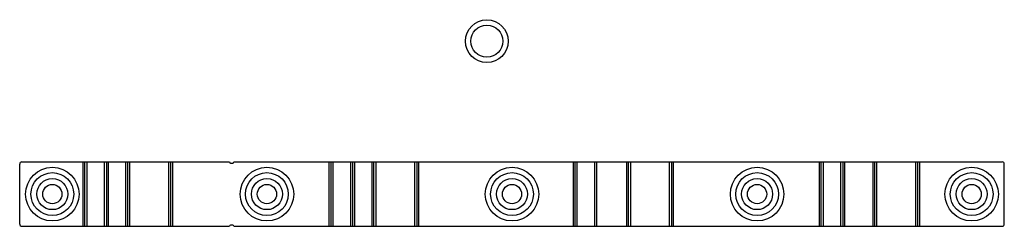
# Model space of a CAD drawing. Header units: millimetres. Extents: x 69 to 529, y 365 to 461.
import ezdxf

# ---------------------------------------------------------------- set-up
doc = ezdxf.new("R2010")
doc.units = ezdxf.units.MM
doc.header["$LTSCALE"] = 53.6059
doc.layers.get('0').update_dxf_attribs({"linetype": 'CONTINUOUS'})

msp = doc.modelspace()

# ---------------------------------------------------------------- linework, layer by layer
at = {"color": 7}
for p, q in [((68.79, 366.04), (68.79, 394.04)), ((69.79, 395.04), (166.79, 395.04)), ((98.29, 395.04), (98.29, 365.04)), ((99.29, 365.04), (99.29, 395.04)), ((100.29, 365.04), (100.29, 395.04)), ((108.29, 395.04), (108.29, 365.04)), ((109.29, 395.04), (109.29, 365.04)), ((110.29, 365.04), (110.29, 395.04)), ((118.29, 395.04), (118.29, 365.04)), ((119.29, 365.04), (119.29, 395.04)), ((120.29, 365.04), (120.29, 395.04)), ((138.29, 395.04), (138.29, 365.04)), ((139.29, 395.04), (139.29, 365.04)), ((140.29, 365.04), (140.29, 395.04)), ((167.29, 394.54), (168.29, 394.54)), ((168.79, 395.04), (527.79, 395.04)), ((213.29, 395.04), (213.29, 365.04)), ((214.29, 365.04), (214.29, 395.04)), ((215.29, 365.04), (215.29, 395.04)), ((223.29, 395.04), (223.29, 365.04)), ((224.29, 395.04), (224.29, 365.04)), ((225.29, 365.04), (225.29, 395.04)), ((233.29, 395.04), (233.29, 365.04)), ((234.29, 365.04), (234.29, 395.04)), ((235.29, 365.04), (235.29, 395.04)), ((253.29, 395.04), (253.29, 365.04)), ((254.29, 395.04), (254.29, 365.04)), ((255.29, 365.04), (255.29, 395.04)), ((327.29, 395.04), (327.29, 365.04)), ((328.29, 365.04), (328.29, 395.04)), ((329.29, 365.04), (329.29, 395.04)), ((337.29, 395.04), (337.29, 365.04)), ((338.29, 395.04), (338.29, 365.04)), ((352.29, 395.04), (352.29, 365.04)), ((353.29, 365.04), (353.29, 395.04)), ((354.29, 365.04), (354.29, 395.04)), ((372.29, 395.04), (372.29, 365.04)), ((373.29, 395.04), (373.29, 365.04)), ((374.29, 365.04), (374.29, 395.04)), ((442.29, 395.04), (442.29, 365.04)), ((443.29, 365.04), (443.29, 395.04)), ((444.29, 365.04), (444.29, 395.04)), ((452.29, 395.04), (452.29, 365.04)), ((453.29, 395.04), (453.29, 365.04)), ((454.29, 365.04), (454.29, 395.04)), ((467.29, 395.04), (467.29, 365.04)), ((468.29, 365.04), (468.29, 395.04)), ((469.29, 365.04), (469.29, 395.04)), ((487.29, 395.04), (487.29, 365.04)), ((488.29, 395.04), (488.29, 365.04)), ((489.29, 365.04), (489.29, 395.04)), ((528.79, 366.04), (528.79, 394.04)), ((69.79, 365.04), (166.79, 365.04)), ((168.29, 365.54), (167.29, 365.54)), ((168.79, 365.04), (527.79, 365.04))]:
    msp.add_line(p, q, dxfattribs=at)
for centre, radius in [((287.04, 451.36), 10), ((287.04, 451.36), 7.5), ((84.04, 380.04), 12.5), ((184.29, 380.04), 12.5), ((298.79, 380.04), 12.5), ((413.29, 380.04), 12.5), ((513.54, 380.04), 12.5), ((84.04, 380.04), 10), ((84.04, 380.04), 7.25), ((184.29, 380.04), 10), ((184.29, 380.04), 7.25), ((298.79, 380.04), 10), ((298.79, 380.04), 7.25), ((413.29, 380.04), 10), ((413.29, 380.04), 7.25), ((513.54, 380.04), 10), ((513.54, 380.04), 7.25), ((84.04, 380.04), 4.5), ((184.29, 380.04), 4.5), ((298.79, 380.04), 4.5), ((413.29, 380.04), 4.5), ((513.54, 380.04), 4.5)]:
    msp.add_circle(centre, radius, dxfattribs=at)
for centre, radius, start, end in [((69.79, 394.04), 1, 90, 180), ((167.29, 395.04), 0.5, 180, 270), ((168.29, 395.04), 0.5, 270, 360), ((527.79, 394.04), 1, 0, 90), ((69.79, 366.04), 1, 180, 270), ((167.29, 365.04), 0.5, 90, 180), ((168.29, 365.04), 0.5, 0, 90), ((527.79, 366.04), 1, 270, 360)]:
    msp.add_arc(centre, radius, start, end, dxfattribs=at)

doc.saveas('drawing.dxf')
